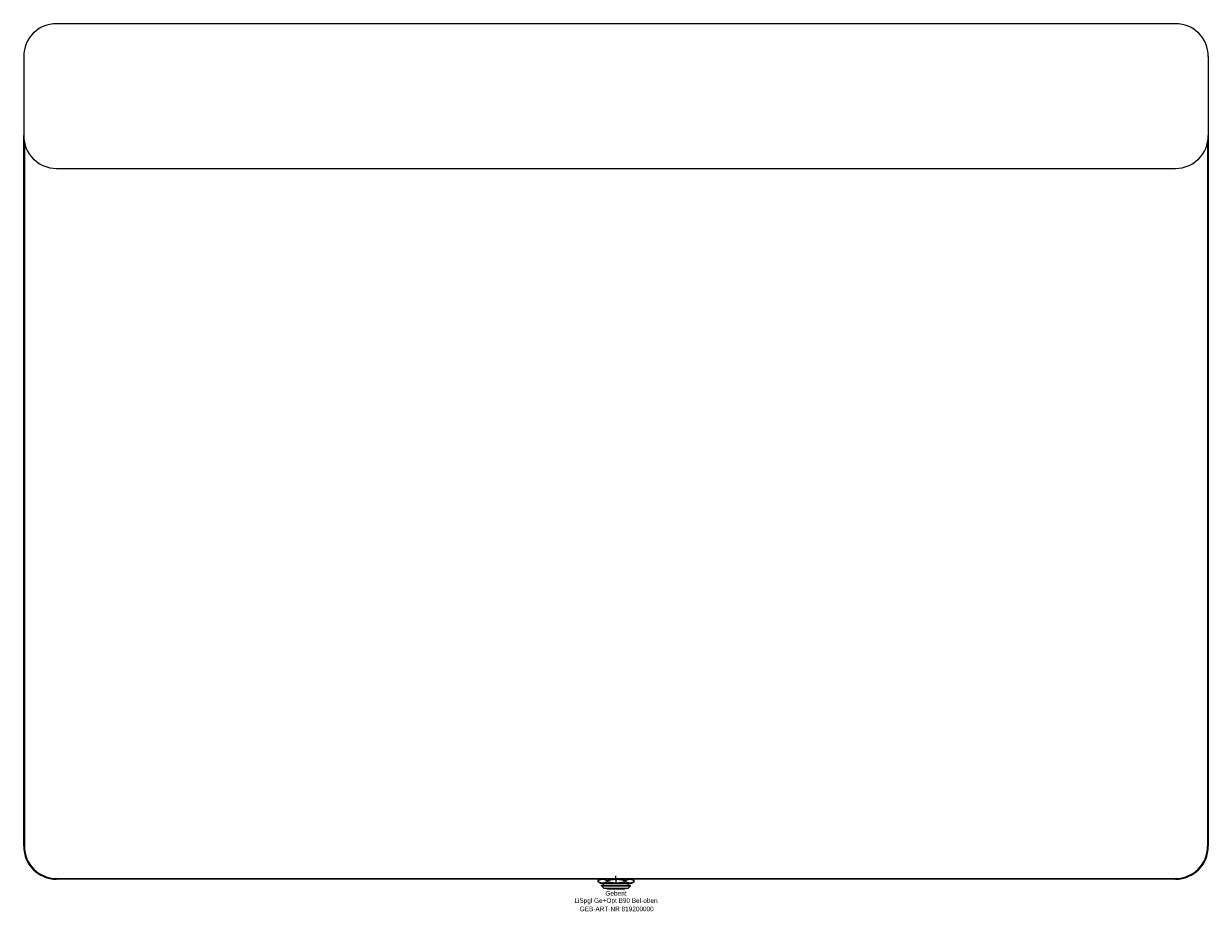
# Model space of a CAD drawing. Header units: millimetres. Extents: x -450 to 450, y -24 to 650.
import ezdxf
from ezdxf.enums import TextEntityAlignment as Align

# ---------------------------------------------------------------- set-up
doc = ezdxf.new("R2010")
doc.units = ezdxf.units.MM
doc.layers.get('0').update_dxf_attribs({"linetype": 'CONTINUOUS'})
for name, color, linetype, lineweight in [('Arbeitspunkt(DIN)', 7, 'CONTINUOUS', 25), ('GEB-ART-NR', 1, 'CONTINUOUS', 18), ('GEB-BEZUG', 2, 'CONTINUOUS', 25), ('GEB-TEXT', 5, 'CONTINUOUS', 18)]:
    doc.layers.add(name, color=color, linetype=linetype, lineweight=lineweight)
doc.layers.add('GEB-KONTUR-A', color=5, linetype='CONTINUOUS')
doc.styles.get("Standard").update_dxf_attribs({"font": 'arial.ttf'})

# ---------------------------------------------------------------- blocks, each defined once
blk = doc.blocks.new('Einfügepunkt')
at = {"layer": 'GEB-BEZUG'}
for p, q in [((-0.71, -0.71), (0.71, 0.71)), ((-0.71, 0.71), (0.71, -0.71))]:
    blk.add_line(p, q, dxfattribs=at)

msp = doc.modelspace()

# ---------------------------------------------------------------- linework, layer by layer
at = {"layer": 'Arbeitspunkt(DIN)', "ltscale": 25}
for q in [(-2.5, 0), (0, 2.5), (0, -2.5), (2.5, 0)]:
    msp.add_line((0, 0), q, dxfattribs=at)
at = {"layer": 'GEB-KONTUR-A', "ltscale": 25}
for p, q in [((425, 650), (-425, 650)), ((-450, 625), (-450, 565)), ((450, 625), (450, 565)), ((-450, 25), (-450, 565)), ((-449.5, 560.03), (-449.5, 25)), ((449.5, 560.03), (449.5, 25)), ((450, 565), (450, 25)), ((-425, 540), (425, 540)), ((-425, 0.5), (425, 0.5)), ((425, 0), (-425, 0)), ((-12, 0), (-13.72, -0.99)), ((12, 0), (13.72, -0.99)), ((-13.85, -1.07), (-13.85, -1.93)), ((-12, -3), (-13.72, -2.01)), ((-12, -3), (-10.29, -3)), ((-11, -5), (-11, -4.5)), ((-11, -4.5), (11, -4.5)), ((-9, -7), (-11, -5)), ((-11, -5), (11, -5)), ((-10.29, -3), (0.21, -3)), ((-9.51, -4.5), (-9.51, -3)), ((9, -7), (-9, -7)), ((-6.72, -1.93), (-6.72, -1.07)), ((-6.5, -7.5), (-6.5, -7)), ((6.5, -7.5), (-6.5, -7.5)), ((0.21, -3), (10.49, -3)), ((6.5, -7.5), (6.5, -7)), ((7.14, -1.93), (7.14, -1.07)), ((9, -7), (11, -5)), ((9.51, -4.5), (9.51, -3)), ((10.49, -3), (12, -3)), ((11, -5), (11, -4.5)), ((12, -3), (13.72, -2.01)), ((13.85, -1.93), (13.85, -1.07))]:
    msp.add_line(p, q, dxfattribs=at)
for centre, radius, start, end in [((-425, 625), 25, 90, 180), ((425, 625), 25, 0, 90), ((-425, 565), 25, 180, 270), ((425, 565), 25, 270, 0), ((-425, 25), 25, 180, 270), ((-425, 25), 24.5, 180, 270), ((425, 25), 24.5, 270, 0), ((425, 25), 25, 270, 0)]:
    msp.add_arc(centre, radius, start, end, dxfattribs=at)
for points, weights in [([(-13.85, -1.07), (-11.94, 0), (-10.29, 0)], [1.19615241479, 1.28867512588, 1.28867512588]), ([(-10.29, 0), (-8.63, 0), (-6.72, -1.07)], [1.28867512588, 1.28867512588, 1.1961524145]), ([(-6.72, -1.07), (-3.01, 0), (0.21, 0)], [1.19615241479, 1.28867512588, 1.28867512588]), ([(0.21, 0), (3.42, 0), (7.14, -1.07)], [1.28867512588, 1.28867512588, 1.1961524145]), ([(7.14, -1.07), (8.94, 0), (10.49, 0)], [1.19615241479, 1.28867512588, 1.28867512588]), ([(10.49, 0), (12.05, 0), (13.85, -1.07)], [1.28867512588, 1.28867512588, 1.1961524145]), ([(-13.72, -0.99), (-13.79, -1.03), (-13.85, -1.07)], [1.20245389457, 1.19935871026, 1.1961524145]), ([(-13.85, -1.93), (-13.79, -1.97), (-13.72, -2.01)], [1.19615241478, 1.1993587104, 1.20245389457]), ([(-10.29, -3), (-11.94, -3), (-13.85, -1.93)], [1.28867512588, 1.28867512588, 1.1961524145]), ([(-6.72, -1.93), (-8.63, -3), (-10.29, -3)], [1.19615241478, 1.28867512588, 1.28867512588]), ([(0.21, -3), (-3.01, -3), (-6.72, -1.93)], [1.28867512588, 1.28867512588, 1.1961524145]), ([(7.14, -1.93), (3.42, -3), (0.21, -3)], [1.19615241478, 1.28867512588, 1.28867512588]), ([(10.49, -3), (8.94, -3), (7.14, -1.93)], [1.28867512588, 1.28867512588, 1.1961524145]), ([(13.85, -1.93), (12.05, -3), (10.49, -3)], [1.19615241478, 1.28867512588, 1.28867512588])]:
    msp.add_rational_spline(points, weights, degree=2, dxfattribs=at)

# ---------------------------------------------------------------- block references
at = {"ltscale": 25}
msp.add_blockref('Einfügepunkt', (0, 0), dxfattribs=at)

# ---------------------------------------------------------------- texts
at = {"layer": 'GEB-ART-NR'}
msp.add_text('GEB-ART-NR 819200000', height=3.5, dxfattribs=at).set_placement((0.55, -24.34), align=Align.CENTER)
at = {"layer": 'GEB-TEXT'}
for s, p in [('Geberit', (0, -12.5)), ('LiSpgl Ge+Opt B90 Bel-oben', (0, -18))]:
    msp.add_text(s, height=3.5, dxfattribs=at).set_placement(p, align=Align.CENTER)

doc.saveas('drawing.dxf')
